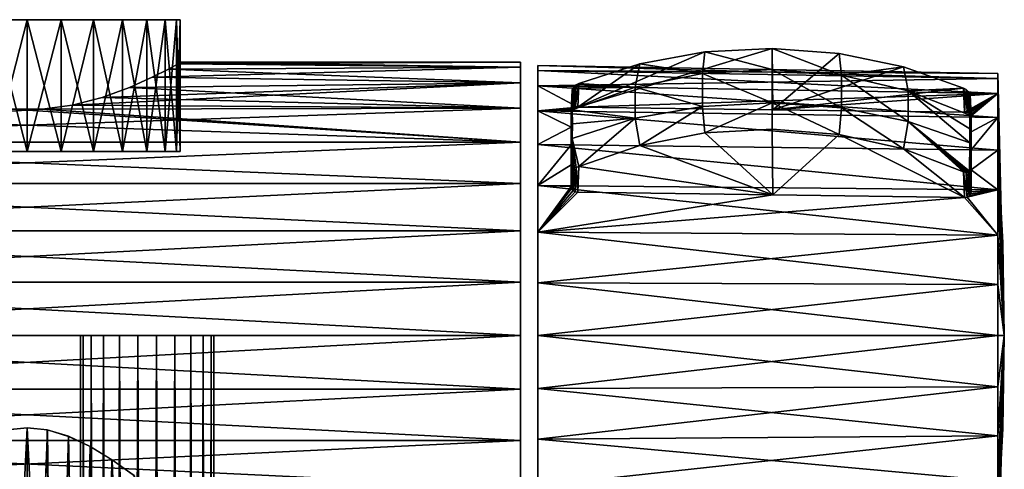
# Model space of a CAD drawing. Header units: millimetres. Extents: x -73 to 73, y -375 to 265.
# Tile 6 of 14: x -1 to 73, y -10 to 24. Entities that reach past the tile are written whole.
import ezdxf

# ---------------------------------------------------------------- set-up
doc = ezdxf.new("R2010")
doc.units = ezdxf.units.MM
doc.header["$LTSCALE"] = 52.148148
for name, color, linetype in [('12', 7, 'CONTINUOUS'), ('13', 7, 'CONTINUOUS'), ('14', 7, 'CONTINUOUS'), ('15', 7, 'CONTINUOUS'), ('16', 7, 'CONTINUOUS'), ('17', 7, 'CONTINUOUS'), ('18', 7, 'CONTINUOUS'), ('19', 7, 'CONTINUOUS'), ('20', 7, 'CONTINUOUS'), ('21', 7, 'CONTINUOUS'), ('22', 7, 'CONTINUOUS'), ('23', 7, 'CONTINUOUS'), ('24', 7, 'CONTINUOUS'), ('3', 7, 'CONTINUOUS'), ('38', 7, 'CONTINUOUS'), ('39', 7, 'CONTINUOUS'), ('4', 7, 'CONTINUOUS'), ('40', 7, 'CONTINUOUS'), ('41', 7, 'CONTINUOUS'), ('6', 7, 'CONTINUOUS'), ('7', 7, 'CONTINUOUS')]:
    doc.layers.add(name, color=color, linetype=linetype)

msp = doc.modelspace()

# ---------------------------------------------------------------- linework, layer by layer
at = {"layer": '12', "color": 7, "linetype": 'CONTINUOUS', "true_color": 0xa2afbf}
for points in [[(72.817, 19.27, 3.833), (73.3, 0), (72.817, 19.648), (72.817, 19.27, 3.833)], [(72.817, 19.648), (73.3, 0), (72.817, 19.27, -3.833), (72.817, 19.648)], [(72.817, 18.152, 7.519), (73.3, 0), (72.817, 19.27, 3.833), (72.817, 18.152, 7.519)], [(72.817, 19.27, -3.833), (73.3, 0), (72.817, 18.152, -7.519), (72.817, 19.27, -3.833)], [(72.817, 16.336, 10.916), (73.3, 0), (72.817, 18.152, 7.519), (72.817, 16.336, 10.916)], [(72.817, 18.152, -7.519), (73.3, 0), (72.817, 16.336, -10.916), (72.817, 18.152, -7.519)], [(72.817, 13.893, 13.893), (73.3, 0), (72.817, 16.336, 10.916), (72.817, 13.893, 13.893)], [(72.817, 16.336, -10.916), (73.3, 0), (72.817, 13.893, -13.893), (72.817, 16.336, -10.916)], [(73.179, 6.949, 6.949), (73.3, 0), (72.817, 13.893, 13.893), (73.179, 6.949, 6.949)], [(72.817, 13.893, -13.893), (73.3, 0), (72.817, 10.916, -16.336), (72.817, 13.893, -13.893)], [(72.817, 10.916, -16.336), (73.3, 0), (72.817, 7.519, -18.152), (72.817, 10.916, -16.336)], [(72.817, 7.519, -18.152), (73.3, 0), (72.817, 3.833, -19.27), (72.817, 7.519, -18.152)], [(72.817, 3.833, -19.27), (73.3, 0), (72.817, 0, -19.648), (72.817, 3.833, -19.27)], [(72.817, 0, -19.648), (73.3, 0), (72.817, -3.833, -19.27), (72.817, 0, -19.648)], [(72.817, -3.833, -19.27), (73.3, 0), (72.817, -7.519, -18.152), (72.817, -3.833, -19.27)], [(72.817, -7.519, -18.152), (73.3, 0), (72.817, -10.916, -16.336), (72.817, -7.519, -18.152)], [(72.817, -10.916, -16.336), (73.3, 0), (73.179, -6.949, -6.949), (72.817, -10.916, -16.336)], [(72.817, -13.893, -13.893), (72.817, -10.916, -16.336), (73.179, -6.949, -6.949), (72.817, -13.893, -13.893)]]:
    msp.add_3dface(points, dxfattribs=at)
at = {"layer": '13', "color": 7, "linetype": 'CONTINUOUS', "true_color": 0xa2afbf}
for points in [[(73.179, 6.949, 6.949), (72.817, 13.893, 13.893), (72.817, 10.916, 16.336), (73.179, 6.949, 6.949)], [(73.3, 0), (73.179, 6.949, 6.949), (72.817, 10.916, 16.336), (73.3, 0)], [(72.817, 7.519, 18.152), (73.3, 0), (72.817, 10.916, 16.336), (72.817, 7.519, 18.152)], [(72.817, 3.833, 19.27), (73.3, 0), (72.817, 7.519, 18.152), (72.817, 3.833, 19.27)], [(72.817, 0, 19.648), (73.3, 0), (72.817, 3.833, 19.27), (72.817, 0, 19.648)], [(73.3, 0), (72.817, -13.893, -13.893), (73.179, -6.949, -6.949), (73.3, 0)], [(72.817, -13.893, -13.893), (73.3, 0), (72.817, -16.336, -10.916), (72.817, -13.893, -13.893)], [(72.817, -16.336, -10.916), (73.3, 0), (72.817, -18.152, -7.519), (72.817, -16.336, -10.916)], [(72.817, -18.152, -7.519), (73.3, 0), (72.817, -19.27, -3.833), (72.817, -18.152, -7.519)], [(72.817, -19.27, -3.833), (73.3, 0), (72.817, -19.648), (72.817, -19.27, -3.833)], [(72.817, -19.648), (73.3, 0), (72.817, -19.27, 3.833), (72.817, -19.648)], [(72.817, -19.27, 3.833), (73.3, 0), (72.817, -18.152, 7.519), (72.817, -19.27, 3.833)], [(72.817, -18.152, 7.519), (73.3, 0), (72.817, -16.336, 10.916), (72.817, -18.152, 7.519)], [(72.817, -16.336, 10.916), (73.3, 0), (72.817, -13.893, 13.893), (72.817, -16.336, 10.916)], [(72.817, -13.893, 13.893), (73.3, 0), (72.817, -10.916, 16.336), (72.817, -13.893, 13.893)], [(72.817, -10.916, 16.336), (73.3, 0), (72.817, -7.519, 18.152), (72.817, -10.916, 16.336)], [(72.817, -7.519, 18.152), (73.3, 0), (72.817, -3.833, 19.27), (72.817, -7.519, 18.152)], [(72.817, -3.833, 19.27), (73.3, 0), (72.817, 0, 19.648), (72.817, -3.833, 19.27)]]:
    msp.add_3dface(points, dxfattribs=at)
at = {"layer": '14', "color": 7, "linetype": 'CONTINUOUS', "true_color": 0xa2afbf}
for points in [[(55.931, 16.926, 10.546), (41.298, 17.106, 10.739), (55.887, 21.513, 15.466), (55.931, 16.926, 10.546)], [(55.887, 21.513, 15.466), (41.298, 17.106, 10.739), (50.844, 21.258, 15.192), (55.887, 21.513, 15.466)], [(60.913, 21.133, 15.058), (55.931, 16.926, 10.546), (55.887, 21.513, 15.466), (60.913, 21.133, 15.058)], [(50.844, 21.258, 15.192), (41.298, 17.106, 10.739), (45.956, 20.377, 14.247), (50.844, 21.258, 15.192)], [(65.75, 20.132, 13.984), (55.931, 16.926, 10.546), (60.913, 21.133, 15.058), (65.75, 20.132, 13.984)], [(45.956, 20.377, 14.247), (41.298, 17.106, 10.739), (41.39, 18.9, 12.663), (45.956, 20.377, 14.247)], [(70.229, 18.545, 12.282), (55.931, 16.926, 10.546), (65.75, 20.132, 13.984), (70.229, 18.545, 12.282)], [(70.321, 16.748, 10.356), (55.931, 16.926, 10.546), (70.229, 18.545, 12.282), (70.321, 16.748, 10.356)]]:
    msp.add_3dface(points, dxfattribs=at)
at = {"layer": '15', "color": 7, "linetype": 'CONTINUOUS', "true_color": 0xa2afbf}
for points in [[(45.956, 14.247, 20.377), (55.928, 10.546, 16.926), (50.844, 15.192, 21.258), (45.956, 14.247, 20.377)], [(50.844, 15.192, 21.258), (55.928, 10.546, 16.926), (55.887, 15.466, 21.513), (50.844, 15.192, 21.258)], [(55.887, 15.466, 21.513), (55.928, 10.546, 16.926), (60.913, 15.058, 21.133), (55.887, 15.466, 21.513)], [(55.928, 10.546, 16.926), (70.321, 10.356, 16.748), (60.913, 15.058, 21.133), (55.928, 10.546, 16.926)], [(60.913, 15.058, 21.133), (70.321, 10.356, 16.748), (65.75, 13.984, 20.132), (60.913, 15.058, 21.133)], [(41.39, 12.663, 18.9), (55.928, 10.546, 16.926), (45.956, 14.247, 20.377), (41.39, 12.663, 18.9)], [(65.75, 13.984, 20.132), (70.321, 10.356, 16.748), (70.229, 12.282, 18.545), (65.75, 13.984, 20.132)], [(41.298, 10.739, 17.106), (55.928, 10.546, 16.926), (41.39, 12.663, 18.9), (41.298, 10.739, 17.106)]]:
    msp.add_3dface(points, dxfattribs=at)
at = {"layer": '16', "color": 7, "linetype": 'CONTINUOUS', "true_color": 0xa2afbf}
for points in [[(70.726, 16.507, 14.43), (70.806, 15.265, 12.425), (70.737, 18.03, 12.463), (70.726, 16.507, 14.43)], [(70.806, 15.265, 12.425), (70.817, 16.465, 10.784), (70.737, 18.03, 12.463), (70.806, 15.265, 12.425)], [(70.724, 15.504, 15.504), (70.806, 15.265, 12.425), (70.726, 16.507, 14.43), (70.724, 15.504, 15.504)], [(70.802, 13.918, 13.918), (70.806, 15.265, 12.425), (70.724, 15.504, 15.504), (70.802, 13.918, 13.918)], [(70.726, 14.433, 16.505), (70.802, 13.918, 13.918), (70.724, 15.504, 15.504), (70.726, 14.433, 16.505)], [(70.806, 12.425, 15.265), (70.802, 13.918, 13.918), (70.726, 14.433, 16.505), (70.806, 12.425, 15.265)], [(70.737, 12.463, 18.03), (70.806, 12.425, 15.265), (70.726, 14.433, 16.505), (70.737, 12.463, 18.03)], [(70.817, 10.784, 16.465), (70.806, 12.425, 15.265), (70.737, 12.463, 18.03), (70.817, 10.784, 16.465)]]:
    msp.add_3dface(points, dxfattribs=at)
at = {"layer": '17', "color": 7, "linetype": 'CONTINUOUS', "true_color": 0xa2afbf}
for points in [[(40.802, 16.833, 11.178), (40.813, 15.631, 12.804), (40.882, 18.401, 12.861), (40.802, 16.833, 11.178)], [(40.882, 18.401, 12.861), (40.813, 15.631, 12.804), (40.893, 16.907, 14.78), (40.882, 18.401, 12.861)], [(40.813, 15.631, 12.804), (40.816, 14.288, 14.288), (40.893, 16.907, 14.78), (40.813, 15.631, 12.804)], [(40.893, 16.907, 14.78), (40.816, 14.288, 14.288), (40.895, 15.88, 15.88), (40.893, 16.907, 14.78)], [(40.816, 14.288, 14.288), (40.813, 12.804, 15.631), (40.895, 15.88, 15.88), (40.816, 14.288, 14.288)], [(40.895, 15.88, 15.88), (40.813, 12.804, 15.631), (40.893, 14.782, 16.905), (40.895, 15.88, 15.88)], [(40.813, 12.804, 15.631), (40.882, 12.861, 18.401), (40.893, 14.782, 16.905), (40.813, 12.804, 15.631)], [(40.802, 11.178, 16.833), (40.882, 12.861, 18.401), (40.813, 12.804, 15.631), (40.802, 11.178, 16.833)]]:
    msp.add_3dface(points, dxfattribs=at)
at = {"layer": '18', "color": 7, "linetype": 'CONTINUOUS', "true_color": 0xa2afbf}
for points in [[(70.321, 16.748, 10.356), (70.229, 18.545, 12.282), (70.431, 18.432, 12.221), (70.321, 16.748, 10.356)], [(70.321, 16.748, 10.356), (70.431, 18.432, 12.221), (70.509, 16.726, 10.386), (70.321, 16.748, 10.356)], [(70.431, 18.432, 12.221), (70.596, 18.294, 12.237), (70.671, 16.665, 10.478), (70.431, 18.432, 12.221)], [(70.431, 18.432, 12.221), (70.671, 16.665, 10.478), (70.509, 16.726, 10.386), (70.431, 18.432, 12.221)], [(70.596, 18.294, 12.237), (70.701, 18.154, 12.323), (70.779, 16.573, 10.617), (70.596, 18.294, 12.237)], [(70.596, 18.294, 12.237), (70.779, 16.573, 10.617), (70.671, 16.665, 10.478), (70.596, 18.294, 12.237)], [(70.701, 18.154, 12.323), (70.737, 18.03, 12.463), (70.779, 16.573, 10.617), (70.701, 18.154, 12.323)], [(70.737, 18.03, 12.463), (70.817, 16.465, 10.784), (70.779, 16.573, 10.617), (70.737, 18.03, 12.463)]]:
    msp.add_3dface(points, dxfattribs=at)
at = {"layer": '19', "color": 7, "linetype": 'CONTINUOUS', "true_color": 0xa2afbf}
for points in [[(70.229, 12.282, 18.545), (70.321, 10.356, 16.748), (70.507, 10.385, 16.726), (70.229, 12.282, 18.545)], [(70.431, 12.221, 18.432), (70.229, 12.282, 18.545), (70.507, 10.385, 16.726), (70.431, 12.221, 18.432)], [(70.596, 12.237, 18.294), (70.431, 12.221, 18.432), (70.669, 10.476, 16.666), (70.596, 12.237, 18.294)], [(70.431, 12.221, 18.432), (70.507, 10.385, 16.726), (70.669, 10.476, 16.666), (70.431, 12.221, 18.432)], [(70.701, 12.323, 18.154), (70.596, 12.237, 18.294), (70.778, 10.616, 16.574), (70.701, 12.323, 18.154)], [(70.596, 12.237, 18.294), (70.669, 10.476, 16.666), (70.778, 10.616, 16.574), (70.596, 12.237, 18.294)], [(70.817, 10.784, 16.465), (70.737, 12.463, 18.03), (70.701, 12.323, 18.154), (70.817, 10.784, 16.465)], [(70.817, 10.784, 16.465), (70.701, 12.323, 18.154), (70.778, 10.616, 16.574), (70.817, 10.784, 16.465)]]:
    msp.add_3dface(points, dxfattribs=at)
at = {"layer": '20', "color": 7, "linetype": 'CONTINUOUS', "true_color": 0xa2afbf}
for points in [[(40.802, 16.833, 11.178), (40.882, 18.401, 12.861), (40.917, 18.523, 12.722), (40.802, 16.833, 11.178)], [(40.802, 16.833, 11.178), (40.917, 18.523, 12.722), (40.84, 16.942, 11.01), (40.802, 16.833, 11.178)], [(40.917, 18.523, 12.722), (41.021, 18.66, 12.633), (40.84, 16.942, 11.01), (40.917, 18.523, 12.722)], [(41.021, 18.66, 12.633), (40.95, 17.032, 10.868), (40.84, 16.942, 11.01), (41.021, 18.66, 12.633)], [(41.021, 18.66, 12.633), (41.186, 18.792, 12.609), (40.95, 17.032, 10.868), (41.021, 18.66, 12.633)], [(41.186, 18.792, 12.609), (41.112, 17.089, 10.774), (40.95, 17.032, 10.868), (41.186, 18.792, 12.609)], [(41.39, 18.9, 12.663), (41.298, 17.106, 10.739), (41.112, 17.089, 10.774), (41.39, 18.9, 12.663)], [(41.186, 18.792, 12.609), (41.39, 18.9, 12.663), (41.112, 17.089, 10.774), (41.186, 18.792, 12.609)]]:
    msp.add_3dface(points, dxfattribs=at)
at = {"layer": '21', "color": 7, "linetype": 'CONTINUOUS', "true_color": 0xa2afbf}
for points in [[(40.882, 12.861, 18.401), (40.802, 11.178, 16.833), (40.84, 11.012, 16.941), (40.882, 12.861, 18.401)], [(40.917, 12.722, 18.522), (40.882, 12.861, 18.401), (40.84, 11.012, 16.941), (40.917, 12.722, 18.522)], [(41.021, 12.633, 18.66), (40.917, 12.722, 18.522), (40.84, 11.012, 16.941), (41.021, 12.633, 18.66)], [(41.021, 12.633, 18.66), (40.84, 11.012, 16.941), (40.948, 10.87, 17.031), (41.021, 12.633, 18.66)], [(41.186, 12.609, 18.792), (41.021, 12.633, 18.66), (40.948, 10.87, 17.031), (41.186, 12.609, 18.792)], [(41.186, 12.609, 18.792), (40.948, 10.87, 17.031), (41.109, 10.774, 17.088), (41.186, 12.609, 18.792)], [(41.298, 10.739, 17.106), (41.186, 12.609, 18.792), (41.109, 10.774, 17.088), (41.298, 10.739, 17.106)], [(41.298, 10.739, 17.106), (41.39, 12.663, 18.9), (41.186, 12.609, 18.792), (41.298, 10.739, 17.106)]]:
    msp.add_3dface(points, dxfattribs=at)
at = {"layer": '22', "color": 7, "linetype": 'CONTINUOUS', "true_color": 0xa2afbf}
for points in [[(55.887, 21.513, 15.466), (50.844, 21.258, 15.192), (55.886, 19.948, 17.438), (55.887, 21.513, 15.466)], [(55.887, 21.513, 15.466), (55.886, 19.948, 17.438), (61.092, 19.509, 17.055), (55.887, 21.513, 15.466)], [(60.913, 21.133, 15.058), (55.887, 21.513, 15.466), (61.092, 19.509, 17.055), (60.913, 21.133, 15.058)], [(50.844, 21.258, 15.192), (45.956, 20.377, 14.247), (50.663, 19.649, 17.177), (50.844, 21.258, 15.192)], [(50.844, 21.258, 15.192), (50.663, 19.649, 17.177), (55.886, 19.948, 17.438), (50.844, 21.258, 15.192)], [(65.75, 20.132, 13.984), (60.913, 21.133, 15.058), (61.092, 19.509, 17.055), (65.75, 20.132, 13.984)], [(45.956, 20.377, 14.247), (41.39, 18.9, 12.663), (45.605, 18.623, 16.28), (45.956, 20.377, 14.247)], [(45.956, 20.377, 14.247), (45.605, 18.623, 16.28), (50.663, 19.649, 17.177), (45.956, 20.377, 14.247)], [(50.663, 19.649, 17.177), (55.886, 17.441, 19.946), (55.886, 19.948, 17.438), (50.663, 19.649, 17.177)], [(55.886, 17.441, 19.946), (61.092, 17.057, 19.507), (55.886, 19.948, 17.438), (55.886, 17.441, 19.946)], [(55.886, 19.948, 17.438), (61.092, 17.057, 19.507), (61.092, 19.509, 17.055), (55.886, 19.948, 17.438)], [(65.75, 20.132, 13.984), (61.092, 19.509, 17.055), (66.097, 18.348, 16.04), (65.75, 20.132, 13.984)], [(70.229, 18.545, 12.282), (65.75, 20.132, 13.984), (66.097, 18.348, 16.04), (70.229, 18.545, 12.282)], [(45.605, 18.623, 16.28), (50.663, 17.179, 19.647), (50.663, 19.649, 17.177), (45.605, 18.623, 16.28)], [(50.663, 17.179, 19.647), (55.886, 17.441, 19.946), (50.663, 19.649, 17.177), (50.663, 17.179, 19.647)], [(61.092, 17.057, 19.507), (66.097, 16.042, 18.346), (61.092, 19.509, 17.055), (61.092, 17.057, 19.507)], [(61.092, 19.509, 17.055), (66.097, 16.042, 18.346), (66.097, 18.348, 16.04), (61.092, 19.509, 17.055)], [(40.882, 18.401, 12.861), (40.893, 16.907, 14.78), (40.917, 18.523, 12.722), (40.882, 18.401, 12.861)], [(40.893, 16.907, 14.78), (45.605, 16.282, 18.621), (45.605, 18.623, 16.28), (40.893, 16.907, 14.78)], [(40.893, 16.907, 14.78), (45.605, 18.623, 16.28), (40.917, 18.523, 12.722), (40.893, 16.907, 14.78)], [(40.917, 18.523, 12.722), (45.605, 18.623, 16.28), (41.021, 18.66, 12.633), (40.917, 18.523, 12.722)], [(41.021, 18.66, 12.633), (45.605, 18.623, 16.28), (41.186, 18.792, 12.609), (41.021, 18.66, 12.633)], [(45.605, 18.623, 16.28), (41.39, 18.9, 12.663), (41.186, 18.792, 12.609), (45.605, 18.623, 16.28)], [(45.605, 16.282, 18.621), (50.663, 17.179, 19.647), (45.605, 18.623, 16.28), (45.605, 16.282, 18.621)], [(70.726, 16.507, 14.43), (70.229, 18.545, 12.282), (66.097, 18.348, 16.04), (70.726, 16.507, 14.43)], [(70.229, 18.545, 12.282), (70.726, 16.507, 14.43), (70.431, 18.432, 12.221), (70.229, 18.545, 12.282)], [(70.726, 14.433, 16.505), (70.724, 15.504, 15.504), (66.097, 18.348, 16.04), (70.726, 14.433, 16.505)], [(66.097, 16.042, 18.346), (70.726, 14.433, 16.505), (66.097, 18.348, 16.04), (66.097, 16.042, 18.346)], [(70.724, 15.504, 15.504), (70.726, 16.507, 14.43), (66.097, 18.348, 16.04), (70.724, 15.504, 15.504)], [(70.431, 18.432, 12.221), (70.726, 16.507, 14.43), (70.596, 18.294, 12.237), (70.431, 18.432, 12.221)], [(70.596, 18.294, 12.237), (70.726, 16.507, 14.43), (70.701, 18.154, 12.323), (70.596, 18.294, 12.237)], [(70.726, 16.507, 14.43), (70.737, 18.03, 12.463), (70.701, 18.154, 12.323), (70.726, 16.507, 14.43)], [(45.605, 16.282, 18.621), (45.956, 14.247, 20.377), (50.663, 17.179, 19.647), (45.605, 16.282, 18.621)], [(45.956, 14.247, 20.377), (50.844, 15.192, 21.258), (50.663, 17.179, 19.647), (45.956, 14.247, 20.377)], [(50.663, 17.179, 19.647), (50.844, 15.192, 21.258), (55.886, 17.441, 19.946), (50.663, 17.179, 19.647)], [(50.844, 15.192, 21.258), (55.887, 15.466, 21.513), (55.886, 17.441, 19.946), (50.844, 15.192, 21.258)], [(55.887, 15.466, 21.513), (60.913, 15.058, 21.133), (55.886, 17.441, 19.946), (55.887, 15.466, 21.513)], [(55.886, 17.441, 19.946), (60.913, 15.058, 21.133), (61.092, 17.057, 19.507), (55.886, 17.441, 19.946)], [(60.913, 15.058, 21.133), (65.75, 13.984, 20.132), (61.092, 17.057, 19.507), (60.913, 15.058, 21.133)], [(61.092, 17.057, 19.507), (65.75, 13.984, 20.132), (66.097, 16.042, 18.346), (61.092, 17.057, 19.507)], [(40.893, 16.907, 14.78), (40.895, 15.88, 15.88), (45.605, 16.282, 18.621), (40.893, 16.907, 14.78)], [(40.893, 14.782, 16.905), (41.39, 12.663, 18.9), (45.605, 16.282, 18.621), (40.893, 14.782, 16.905)], [(40.895, 15.88, 15.88), (40.893, 14.782, 16.905), (45.605, 16.282, 18.621), (40.895, 15.88, 15.88)], [(41.39, 12.663, 18.9), (45.956, 14.247, 20.377), (45.605, 16.282, 18.621), (41.39, 12.663, 18.9)], [(65.75, 13.984, 20.132), (70.229, 12.282, 18.545), (66.097, 16.042, 18.346), (65.75, 13.984, 20.132)], [(66.097, 16.042, 18.346), (70.229, 12.282, 18.545), (70.431, 12.221, 18.432), (66.097, 16.042, 18.346)], [(70.726, 14.433, 16.505), (66.097, 16.042, 18.346), (70.701, 12.323, 18.154), (70.726, 14.433, 16.505)], [(70.701, 12.323, 18.154), (66.097, 16.042, 18.346), (70.596, 12.237, 18.294), (70.701, 12.323, 18.154)], [(70.596, 12.237, 18.294), (66.097, 16.042, 18.346), (70.431, 12.221, 18.432), (70.596, 12.237, 18.294)], [(40.893, 14.782, 16.905), (40.882, 12.861, 18.401), (40.917, 12.722, 18.522), (40.893, 14.782, 16.905)], [(41.39, 12.663, 18.9), (40.893, 14.782, 16.905), (41.186, 12.609, 18.792), (41.39, 12.663, 18.9)], [(41.186, 12.609, 18.792), (40.893, 14.782, 16.905), (41.021, 12.633, 18.66), (41.186, 12.609, 18.792)], [(41.021, 12.633, 18.66), (40.893, 14.782, 16.905), (40.917, 12.722, 18.522), (41.021, 12.633, 18.66)], [(70.737, 12.463, 18.03), (70.726, 14.433, 16.505), (70.701, 12.323, 18.154), (70.737, 12.463, 18.03)]]:
    msp.add_3dface(points, dxfattribs=at)
at = {"layer": '23', "color": 7, "linetype": 'CONTINUOUS', "true_color": 0xa2afbf}
for points in [[(72.817, 19.648), (72.817, 19.27, -3.833), (38.3, 20.25), (72.817, 19.648)], [(38.3, 19.861, 3.951), (72.817, 19.648), (38.3, 20.25), (38.3, 19.861, 3.951)], [(38.3, 20.25), (72.817, 19.27, -3.833), (38.3, 19.861, -3.951), (38.3, 20.25)], [(72.817, 19.27, 3.833), (72.817, 19.648), (38.3, 19.861, 3.951), (72.817, 19.27, 3.833)], [(38.3, 18.709, 7.749), (72.817, 19.27, 3.833), (38.3, 19.861, 3.951), (38.3, 18.709, 7.749)], [(72.817, 19.27, -3.833), (72.817, 18.152, -7.519), (38.3, 19.861, -3.951), (72.817, 19.27, -3.833)], [(38.3, 19.861, -3.951), (72.817, 18.152, -7.519), (38.3, 18.709, -7.749), (38.3, 19.861, -3.951)], [(72.817, 18.152, 7.519), (72.817, 19.27, 3.833), (38.3, 18.709, 7.749), (72.817, 18.152, 7.519)], [(41.298, 17.106, 10.739), (72.817, 18.152, 7.519), (38.3, 18.709, 7.749), (41.298, 17.106, 10.739)], [(72.817, 18.152, -7.519), (72.817, 16.336, -10.916), (38.3, 18.709, -7.749), (72.817, 18.152, -7.519)], [(38.3, 18.709, -7.749), (72.817, 16.336, -10.916), (38.3, 16.837, -11.25), (38.3, 18.709, -7.749)], [(38.3, 16.837, 11.25), (41.298, 17.106, 10.739), (38.3, 18.709, 7.749), (38.3, 16.837, 11.25)], [(41.298, 17.106, 10.739), (55.931, 16.926, 10.546), (72.817, 18.152, 7.519), (41.298, 17.106, 10.739)], [(70.321, 16.748, 10.356), (72.817, 18.152, 7.519), (55.931, 16.926, 10.546), (70.321, 16.748, 10.356)], [(72.817, 18.152, 7.519), (70.321, 16.748, 10.356), (70.509, 16.726, 10.386), (72.817, 18.152, 7.519)], [(70.671, 16.665, 10.478), (72.817, 18.152, 7.519), (70.509, 16.726, 10.386), (70.671, 16.665, 10.478)], [(70.779, 16.573, 10.617), (72.817, 18.152, 7.519), (70.671, 16.665, 10.478), (70.779, 16.573, 10.617)], [(70.817, 16.465, 10.784), (72.817, 18.152, 7.519), (70.779, 16.573, 10.617), (70.817, 16.465, 10.784)], [(72.817, 16.336, 10.916), (72.817, 18.152, 7.519), (70.817, 16.465, 10.784), (72.817, 16.336, 10.916)], [(41.298, 17.106, 10.739), (38.3, 16.837, 11.25), (41.112, 17.089, 10.774), (41.298, 17.106, 10.739)], [(41.112, 17.089, 10.774), (38.3, 16.837, 11.25), (40.95, 17.032, 10.868), (41.112, 17.089, 10.774)], [(40.95, 17.032, 10.868), (38.3, 16.837, 11.25), (40.84, 16.942, 11.01), (40.95, 17.032, 10.868)], [(38.3, 16.837, 11.25), (40.802, 16.833, 11.178), (40.84, 16.942, 11.01), (38.3, 16.837, 11.25)], [(72.817, 16.336, -10.916), (72.817, 13.893, -13.893), (38.3, 16.837, -11.25), (72.817, 16.336, -10.916)], [(38.3, 16.837, -11.25), (72.817, 13.893, -13.893), (38.3, 14.319, -14.319), (38.3, 16.837, -11.25)], [(40.813, 15.631, 12.804), (40.802, 16.833, 11.178), (38.3, 16.837, 11.25), (40.813, 15.631, 12.804)], [(38.3, 14.319, 14.319), (40.813, 15.631, 12.804), (38.3, 16.837, 11.25), (38.3, 14.319, 14.319)], [(72.817, 13.893, 13.893), (72.817, 16.336, 10.916), (70.802, 13.918, 13.918), (72.817, 13.893, 13.893)], [(72.817, 16.336, 10.916), (70.806, 15.265, 12.425), (70.802, 13.918, 13.918), (72.817, 16.336, 10.916)], [(72.817, 16.336, 10.916), (70.817, 16.465, 10.784), (70.806, 15.265, 12.425), (72.817, 16.336, 10.916)], [(40.816, 14.288, 14.288), (40.813, 15.631, 12.804), (38.3, 14.319, 14.319), (40.816, 14.288, 14.288)], [(72.817, 13.893, -13.893), (72.817, 10.916, -16.336), (38.3, 14.319, -14.319), (72.817, 13.893, -13.893)], [(38.3, 14.319, -14.319), (72.817, 10.916, -16.336), (38.3, 11.25, -16.837), (38.3, 14.319, -14.319)], [(72.817, 10.916, -16.336), (72.817, 7.519, -18.152), (38.3, 11.25, -16.837), (72.817, 10.916, -16.336)], [(38.3, 11.25, -16.837), (72.817, 7.519, -18.152), (38.3, 7.749, -18.709), (38.3, 11.25, -16.837)], [(72.817, 7.519, -18.152), (72.817, 3.833, -19.27), (38.3, 7.749, -18.709), (72.817, 7.519, -18.152)], [(38.3, 7.749, -18.709), (72.817, 3.833, -19.27), (38.3, 3.951, -19.861), (38.3, 7.749, -18.709)], [(72.817, 3.833, -19.27), (72.817, 0, -19.648), (38.3, 3.951, -19.861), (72.817, 3.833, -19.27)], [(38.3, 3.951, -19.861), (72.817, 0, -19.648), (38.3, 0, -20.25), (38.3, 3.951, -19.861)], [(72.817, 0, -19.648), (72.817, -3.833, -19.27), (38.3, 0, -20.25), (72.817, 0, -19.648)], [(38.3, 0, -20.25), (72.817, -3.833, -19.27), (38.3, -3.951, -19.861), (38.3, 0, -20.25)], [(72.817, -3.833, -19.27), (72.817, -7.519, -18.152), (38.3, -3.951, -19.861), (72.817, -3.833, -19.27)], [(38.3, -3.951, -19.861), (72.817, -7.519, -18.152), (38.3, -7.749, -18.709), (38.3, -3.951, -19.861)], [(72.817, -7.519, -18.152), (72.817, -10.916, -16.336), (38.3, -7.749, -18.709), (72.817, -7.519, -18.152)], [(38.3, -7.749, -18.709), (72.817, -10.916, -16.336), (38.3, -11.25, -16.837), (38.3, -7.749, -18.709)]]:
    msp.add_3dface(points, dxfattribs=at)
at = {"layer": '24', "color": 7, "linetype": 'CONTINUOUS', "true_color": 0xa2afbf}
for points in [[(40.816, 14.288, 14.288), (38.3, 14.319, 14.319), (38.3, 11.25, 16.837), (40.816, 14.288, 14.288)], [(40.813, 12.804, 15.631), (40.816, 14.288, 14.288), (38.3, 11.25, 16.837), (40.813, 12.804, 15.631)], [(72.817, 13.893, 13.893), (70.802, 13.918, 13.918), (70.806, 12.425, 15.265), (72.817, 13.893, 13.893)], [(72.817, 10.916, 16.336), (72.817, 13.893, 13.893), (70.806, 12.425, 15.265), (72.817, 10.916, 16.336)], [(40.802, 11.178, 16.833), (40.813, 12.804, 15.631), (38.3, 11.25, 16.837), (40.802, 11.178, 16.833)], [(72.817, 10.916, 16.336), (70.806, 12.425, 15.265), (70.817, 10.784, 16.465), (72.817, 10.916, 16.336)], [(38.3, 7.749, 18.709), (40.802, 11.178, 16.833), (38.3, 11.25, 16.837), (38.3, 7.749, 18.709)], [(40.802, 11.178, 16.833), (38.3, 7.749, 18.709), (40.84, 11.012, 16.941), (40.802, 11.178, 16.833)], [(40.84, 11.012, 16.941), (38.3, 7.749, 18.709), (40.948, 10.87, 17.031), (40.84, 11.012, 16.941)], [(40.948, 10.87, 17.031), (38.3, 7.749, 18.709), (41.109, 10.774, 17.088), (40.948, 10.87, 17.031)], [(38.3, 7.749, 18.709), (41.298, 10.739, 17.106), (41.109, 10.774, 17.088), (38.3, 7.749, 18.709)], [(55.928, 10.546, 16.926), (41.298, 10.739, 17.106), (38.3, 7.749, 18.709), (55.928, 10.546, 16.926)], [(70.321, 10.356, 16.748), (55.928, 10.546, 16.926), (38.3, 7.749, 18.709), (70.321, 10.356, 16.748)], [(72.817, 7.519, 18.152), (70.321, 10.356, 16.748), (38.3, 7.749, 18.709), (72.817, 7.519, 18.152)], [(70.321, 10.356, 16.748), (72.817, 7.519, 18.152), (70.507, 10.385, 16.726), (70.321, 10.356, 16.748)], [(72.817, 7.519, 18.152), (72.817, 10.916, 16.336), (70.507, 10.385, 16.726), (72.817, 7.519, 18.152)], [(70.507, 10.385, 16.726), (72.817, 10.916, 16.336), (70.669, 10.476, 16.666), (70.507, 10.385, 16.726)], [(70.669, 10.476, 16.666), (72.817, 10.916, 16.336), (70.778, 10.616, 16.574), (70.669, 10.476, 16.666)], [(72.817, 10.916, 16.336), (70.817, 10.784, 16.465), (70.778, 10.616, 16.574), (72.817, 10.916, 16.336)], [(38.3, 3.951, 19.861), (72.817, 7.519, 18.152), (38.3, 7.749, 18.709), (38.3, 3.951, 19.861)], [(72.817, 3.833, 19.27), (72.817, 7.519, 18.152), (38.3, 3.951, 19.861), (72.817, 3.833, 19.27)], [(38.3, 0, 20.25), (72.817, 3.833, 19.27), (38.3, 3.951, 19.861), (38.3, 0, 20.25)], [(72.817, 0, 19.648), (72.817, 3.833, 19.27), (38.3, 0, 20.25), (72.817, 0, 19.648)], [(72.817, -3.833, 19.27), (72.817, 0, 19.648), (38.3, -3.951, 19.861), (72.817, -3.833, 19.27)], [(38.3, -3.951, 19.861), (72.817, 0, 19.648), (38.3, 0, 20.25), (38.3, -3.951, 19.861)], [(72.817, -7.519, 18.152), (72.817, -3.833, 19.27), (38.3, -7.749, 18.709), (72.817, -7.519, 18.152)], [(38.3, -7.749, 18.709), (72.817, -3.833, 19.27), (38.3, -3.951, 19.861), (38.3, -7.749, 18.709)], [(72.817, -10.916, 16.336), (72.817, -7.519, 18.152), (38.3, -11.25, 16.837), (72.817, -10.916, 16.336)], [(38.3, -11.25, 16.837), (72.817, -7.519, 18.152), (38.3, -7.749, 18.709), (38.3, -11.25, 16.837)]]:
    msp.add_3dface(points, dxfattribs=at)
at = {"layer": '3', "color": 7, "linetype": 'CONTINUOUS', "true_color": 0xa2afbf}
for points in [[(4, -375), (4, 0), (4.203, 0, -1.409), (4, -375)], [(4, -375), (4.203, 0, -1.409), (4.203, -375, -1.409), (4, -375)], [(4.203, 0, -1.409), (4.794, 0, -2.703), (4.203, -375, -1.409), (4.203, 0, -1.409)], [(4.203, -375, -1.409), (4.794, 0, -2.703), (4.794, -375, -2.703), (4.203, -375, -1.409)], [(4.794, 0, -2.703), (5.726, 0, -3.779), (4.794, -375, -2.703), (4.794, 0, -2.703)], [(4.794, -375, -2.703), (5.726, 0, -3.779), (5.726, -375, -3.779), (4.794, -375, -2.703)], [(5.726, 0, -3.779), (6.923, 0, -4.548), (5.726, -375, -3.779), (5.726, 0, -3.779)], [(5.726, -375, -3.779), (6.923, 0, -4.548), (6.923, -375, -4.548), (5.726, -375, -3.779)], [(6.923, 0, -4.548), (8.288, 0, -4.949), (6.923, -375, -4.548), (6.923, 0, -4.548)], [(6.923, -375, -4.548), (8.288, 0, -4.949), (8.288, -375, -4.949), (6.923, -375, -4.548)], [(8.288, 0, -4.949), (9.712, 0, -4.949), (8.288, -375, -4.949), (8.288, 0, -4.949)], [(8.288, -375, -4.949), (9.712, 0, -4.949), (9.712, -375, -4.949), (8.288, -375, -4.949)], [(9.712, 0, -4.949), (11.077, 0, -4.548), (9.712, -375, -4.949), (9.712, 0, -4.949)], [(9.712, -375, -4.949), (11.077, 0, -4.548), (11.077, -375, -4.548), (9.712, -375, -4.949)], [(11.077, 0, -4.548), (12.274, 0, -3.779), (11.077, -375, -4.548), (11.077, 0, -4.548)], [(11.077, -375, -4.548), (12.274, 0, -3.779), (12.274, -375, -3.779), (11.077, -375, -4.548)], [(12.274, 0, -3.779), (13.206, 0, -2.703), (12.274, -375, -3.779), (12.274, 0, -3.779)], [(12.274, -375, -3.779), (13.206, 0, -2.703), (13.206, -375, -2.703), (12.274, -375, -3.779)], [(13.206, 0, -2.703), (13.797, 0, -1.409), (13.206, -375, -2.703), (13.206, 0, -2.703)], [(13.206, -375, -2.703), (13.797, 0, -1.409), (13.797, -375, -1.409), (13.206, -375, -2.703)], [(14, 0), (14, -375), (13.797, -375, -1.409), (14, 0)], [(13.797, 0, -1.409), (14, 0), (13.797, -375, -1.409), (13.797, 0, -1.409)]]:
    msp.add_3dface(points, dxfattribs=at)
at = {"layer": '38', "color": 7, "linetype": 'CONTINUOUS', "true_color": 0xa2afbf}
for points in [[(10.592, 19.976, 4.606), (9.368, 19.355, 6.756), (37, 20.106, 3.999), (10.592, 19.976, 4.606)], [(37, 20.106, 3.999), (9.368, 19.355, 6.756), (37, 18.94, 7.845), (37, 20.106, 3.999)], [(11.316, 20.369, 2.31), (10.592, 19.976, 4.606), (37, 20.106, 3.999), (11.316, 20.369, 2.31)], [(11.55, 20.5), (11.316, 20.369, 2.31), (37, 20.5), (11.55, 20.5)], [(37, 20.5), (11.316, 20.369, 2.31), (37, 20.106, 3.999), (37, 20.5)], [(9.368, 19.355, 6.756), (7.675, 18.595, 8.631), (37, 18.94, 7.845), (9.368, 19.355, 6.756)], [(5.619, 17.844, 10.091), (3.388, 17.272, 11.042), (37, 18.94, 7.845), (5.619, 17.844, 10.091)], [(37, 18.94, 7.845), (3.388, 17.272, 11.042), (37, 17.045, 11.389), (37, 18.94, 7.845)], [(7.675, 18.595, 8.631), (5.619, 17.844, 10.091), (37, 18.94, 7.845), (7.675, 18.595, 8.631)], [(1.126, 16.974, 11.495), (-37, 14.496, 14.496), (37, 17.045, 11.389), (1.126, 16.974, 11.495)], [(37, 17.045, 11.389), (-37, 14.496, 14.496), (37, 14.496, 14.496), (37, 17.045, 11.389)], [(3.388, 17.272, 11.042), (1.126, 16.974, 11.495), (37, 17.045, 11.389), (3.388, 17.272, 11.042)], [(-1.124, 16.974, 11.495), (-37, 14.496, 14.496), (1.126, 16.974, 11.495), (-1.124, 16.974, 11.495)], [(-37, 14.496, 14.496), (-37, 11.389, 17.045), (37, 14.496, 14.496), (-37, 14.496, 14.496)], [(37, 14.496, 14.496), (-37, 11.389, 17.045), (37, 11.389, 17.045), (37, 14.496, 14.496)], [(-37, 11.389, 17.045), (-37, 7.845, 18.94), (37, 11.389, 17.045), (-37, 11.389, 17.045)], [(37, 11.389, 17.045), (-37, 7.845, 18.94), (37, 7.845, 18.94), (37, 11.389, 17.045)], [(-37, 7.845, 18.94), (-37, 3.999, 20.106), (37, 7.845, 18.94), (-37, 7.845, 18.94)], [(37, 7.845, 18.94), (-37, 3.999, 20.106), (37, 3.999, 20.106), (37, 7.845, 18.94)], [(-37, 3.999, 20.106), (-37, 0, 20.5), (37, 3.999, 20.106), (-37, 3.999, 20.106)], [(37, 3.999, 20.106), (-37, 0, 20.5), (37, 0, 20.5), (37, 3.999, 20.106)], [(-37, 0, 20.5), (-37, -3.999, 20.106), (37, 0, 20.5), (-37, 0, 20.5)], [(37, 0, 20.5), (-37, -3.999, 20.106), (37, -3.999, 20.106), (37, 0, 20.5)], [(-37, -3.999, 20.106), (-37, -7.845, 18.94), (37, -3.999, 20.106), (-37, -3.999, 20.106)], [(37, -3.999, 20.106), (-37, -7.845, 18.94), (37, -7.845, 18.94), (37, -3.999, 20.106)], [(-37, -7.845, 18.94), (-37, -11.389, 17.045), (37, -7.845, 18.94), (-37, -7.845, 18.94)], [(37, -7.845, 18.94), (-37, -11.389, 17.045), (37, -11.389, 17.045), (37, -7.845, 18.94)]]:
    msp.add_3dface(points, dxfattribs=at)
at = {"layer": '39', "color": 7, "linetype": 'CONTINUOUS', "true_color": 0xa2afbf}
for points in [[(10.592, 19.976, -4.606), (37, 18.94, -7.845), (9.368, 19.355, -6.757), (10.592, 19.976, -4.606)], [(11.316, 20.369, -2.31), (37, 20.106, -3.999), (10.592, 19.976, -4.606), (11.316, 20.369, -2.31)], [(37, 20.106, -3.999), (37, 18.94, -7.845), (10.592, 19.976, -4.606), (37, 20.106, -3.999)], [(11.55, 20.5), (37, 20.106, -3.999), (11.316, 20.369, -2.31), (11.55, 20.5)], [(11.55, 20.5), (37, 20.5), (37, 20.106, -3.999), (11.55, 20.5)], [(9.368, 19.355, -6.757), (37, 18.94, -7.845), (7.674, 18.594, -8.632), (9.368, 19.355, -6.757)], [(7.674, 18.594, -8.632), (37, 17.045, -11.389), (5.616, 17.844, -10.092), (7.674, 18.594, -8.632)], [(37, 18.94, -7.845), (37, 17.045, -11.389), (7.674, 18.594, -8.632), (37, 18.94, -7.845)], [(5.616, 17.844, -10.092), (37, 17.045, -11.389), (3.386, 17.272, -11.043), (5.616, 17.844, -10.092)], [(-1.126, 16.974, -11.495), (37, 14.496, -14.496), (-37, 17.045, -11.389), (-1.126, 16.974, -11.495)], [(-37, 17.045, -11.389), (37, 14.496, -14.496), (-37, 14.496, -14.496), (-37, 17.045, -11.389)], [(3.386, 17.272, -11.043), (37, 17.045, -11.389), (1.124, 16.974, -11.495), (3.386, 17.272, -11.043)], [(37, 17.045, -11.389), (37, 14.496, -14.496), (1.124, 16.974, -11.495), (37, 17.045, -11.389)], [(1.124, 16.974, -11.495), (37, 14.496, -14.496), (-1.126, 16.974, -11.495), (1.124, 16.974, -11.495)], [(37, 14.496, -14.496), (37, 11.389, -17.045), (-37, 14.496, -14.496), (37, 14.496, -14.496)], [(-37, 14.496, -14.496), (37, 11.389, -17.045), (-37, 11.389, -17.045), (-37, 14.496, -14.496)], [(37, 11.389, -17.045), (37, 7.845, -18.94), (-37, 11.389, -17.045), (37, 11.389, -17.045)], [(-37, 11.389, -17.045), (37, 7.845, -18.94), (-37, 7.845, -18.94), (-37, 11.389, -17.045)], [(37, 7.845, -18.94), (37, 3.999, -20.106), (-37, 7.845, -18.94), (37, 7.845, -18.94)], [(-37, 7.845, -18.94), (37, 3.999, -20.106), (-37, 3.999, -20.106), (-37, 7.845, -18.94)], [(37, 3.999, -20.106), (37, 0, -20.5), (-37, 3.999, -20.106), (37, 3.999, -20.106)], [(-37, 3.999, -20.106), (37, 0, -20.5), (-37, 0, -20.5), (-37, 3.999, -20.106)], [(37, 0, -20.5), (37, -3.999, -20.106), (-37, 0, -20.5), (37, 0, -20.5)], [(-37, 0, -20.5), (37, -3.999, -20.106), (-37, -3.999, -20.106), (-37, 0, -20.5)], [(37, -3.999, -20.106), (37, -7.845, -18.94), (-37, -3.999, -20.106), (37, -3.999, -20.106)], [(-37, -3.999, -20.106), (37, -7.845, -18.94), (-37, -7.845, -18.94), (-37, -3.999, -20.106)], [(37, -7.845, -18.94), (37, -11.389, -17.045), (-37, -7.845, -18.94), (37, -7.845, -18.94)], [(-37, -7.845, -18.94), (37, -11.389, -17.045), (-37, -11.389, -17.045), (-37, -7.845, -18.94)]]:
    msp.add_3dface(points, dxfattribs=at)
at = {"layer": '4', "color": 7, "linetype": 'CONTINUOUS', "true_color": 0xa2afbf}
for points in [[(4.203, 0, 1.409), (4, 0), (4.203, -375, 1.409), (4.203, 0, 1.409)], [(4.203, -375, 1.409), (4, 0), (4, -375), (4.203, -375, 1.409)], [(4.794, 0, 2.703), (4.203, 0, 1.409), (4.794, -375, 2.703), (4.794, 0, 2.703)], [(4.794, -375, 2.703), (4.203, 0, 1.409), (4.203, -375, 1.409), (4.794, -375, 2.703)], [(5.726, 0, 3.779), (4.794, 0, 2.703), (5.726, -375, 3.779), (5.726, 0, 3.779)], [(5.726, -375, 3.779), (4.794, 0, 2.703), (4.794, -375, 2.703), (5.726, -375, 3.779)], [(6.923, 0, 4.548), (5.726, 0, 3.779), (6.923, -375, 4.548), (6.923, 0, 4.548)], [(6.923, -375, 4.548), (5.726, 0, 3.779), (5.726, -375, 3.779), (6.923, -375, 4.548)], [(8.288, 0, 4.949), (6.923, 0, 4.548), (8.288, -375, 4.949), (8.288, 0, 4.949)], [(8.288, -375, 4.949), (6.923, 0, 4.548), (6.923, -375, 4.548), (8.288, -375, 4.949)], [(9.712, 0, 4.949), (8.288, 0, 4.949), (9.712, -375, 4.949), (9.712, 0, 4.949)], [(9.712, -375, 4.949), (8.288, 0, 4.949), (8.288, -375, 4.949), (9.712, -375, 4.949)], [(11.077, 0, 4.548), (9.712, 0, 4.949), (11.077, -375, 4.548), (11.077, 0, 4.548)], [(11.077, -375, 4.548), (9.712, 0, 4.949), (9.712, -375, 4.949), (11.077, -375, 4.548)], [(12.274, 0, 3.779), (11.077, 0, 4.548), (12.274, -375, 3.779), (12.274, 0, 3.779)], [(12.274, -375, 3.779), (11.077, 0, 4.548), (11.077, -375, 4.548), (12.274, -375, 3.779)], [(13.206, 0, 2.703), (12.274, 0, 3.779), (13.206, -375, 2.703), (13.206, 0, 2.703)], [(13.206, -375, 2.703), (12.274, 0, 3.779), (12.274, -375, 3.779), (13.206, -375, 2.703)], [(13.797, 0, 1.409), (13.206, 0, 2.703), (13.797, -375, 1.409), (13.797, 0, 1.409)], [(13.797, -375, 1.409), (13.206, 0, 2.703), (13.206, -375, 2.703), (13.797, -375, 1.409)], [(14, 0), (13.797, 0, 1.409), (14, -375), (14, 0)], [(14, -375), (13.797, 0, 1.409), (13.797, -375, 1.409), (14, -375)]]:
    msp.add_3dface(points, dxfattribs=at)
at = {"layer": '40', "color": 7, "linetype": 'CONTINUOUS', "true_color": 0xa2afbf}
for points in [[(0, 23.67, 11.485), (0, 13.8, 11.485), (2.556, 13.8, 11.197), (0, 23.67, 11.485)], [(2.556, 23.67, 11.197), (0, 23.67, 11.485), (2.556, 13.8, 11.197), (2.556, 23.67, 11.197)], [(0, 23.67, -11.485), (2.556, 23.67, -11.197), (0, 13.8, -11.485), (0, 23.67, -11.485)], [(0, 13.8, -11.485), (2.556, 23.67, -11.197), (2.556, 13.8, -11.197), (0, 13.8, -11.485)], [(4.983, 23.67, 10.348), (2.556, 23.67, 11.197), (4.983, 13.8, 10.348), (4.983, 23.67, 10.348)], [(4.983, 13.8, 10.348), (2.556, 23.67, 11.197), (2.556, 13.8, 11.197), (4.983, 13.8, 10.348)], [(2.556, 23.67, -11.197), (4.983, 23.67, -10.348), (2.556, 13.8, -11.197), (2.556, 23.67, -11.197)], [(2.556, 13.8, -11.197), (4.983, 23.67, -10.348), (4.983, 13.8, -10.348), (2.556, 13.8, -11.197)], [(7.161, 23.67, 8.979), (4.983, 23.67, 10.348), (7.161, 13.8, 8.979), (7.161, 23.67, 8.979)], [(7.161, 13.8, 8.979), (4.983, 23.67, 10.348), (4.983, 13.8, 10.348), (7.161, 13.8, 8.979)], [(4.983, 23.67, -10.348), (7.161, 23.67, -8.979), (4.983, 13.8, -10.348), (4.983, 23.67, -10.348)], [(4.983, 13.8, -10.348), (7.161, 23.67, -8.979), (7.161, 13.8, -8.979), (4.983, 13.8, -10.348)], [(8.979, 23.67, 7.161), (7.161, 23.67, 8.979), (8.979, 13.8, 7.161), (8.979, 23.67, 7.161)], [(8.979, 13.8, 7.161), (7.161, 23.67, 8.979), (7.161, 13.8, 8.979), (8.979, 13.8, 7.161)], [(7.161, 23.67, -8.979), (8.979, 23.67, -7.161), (7.161, 13.8, -8.979), (7.161, 23.67, -8.979)], [(7.161, 13.8, -8.979), (8.979, 23.67, -7.161), (8.979, 13.8, -7.161), (7.161, 13.8, -8.979)], [(10.348, 23.67, 4.983), (8.979, 23.67, 7.161), (10.348, 13.8, 4.983), (10.348, 23.67, 4.983)], [(10.348, 13.8, 4.983), (8.979, 23.67, 7.161), (8.979, 13.8, 7.161), (10.348, 13.8, 4.983)], [(8.979, 23.67, -7.161), (10.348, 23.67, -4.983), (8.979, 13.8, -7.161), (8.979, 23.67, -7.161)], [(8.979, 13.8, -7.161), (10.348, 23.67, -4.983), (10.348, 13.8, -4.983), (8.979, 13.8, -7.161)], [(11.197, 23.67, 2.556), (10.348, 23.67, 4.983), (11.197, 13.8, 2.556), (11.197, 23.67, 2.556)], [(11.197, 13.8, 2.556), (10.348, 23.67, 4.983), (10.348, 13.8, 4.983), (11.197, 13.8, 2.556)], [(10.348, 23.67, -4.983), (11.197, 23.67, -2.556), (10.348, 13.8, -4.983), (10.348, 23.67, -4.983)], [(10.348, 13.8, -4.983), (11.197, 23.67, -2.556), (11.197, 13.8, -2.556), (10.348, 13.8, -4.983)], [(11.485, 23.67), (11.197, 23.67, 2.556), (11.485, 13.8), (11.485, 23.67)], [(11.485, 13.8), (11.197, 23.67, 2.556), (11.197, 13.8, 2.556), (11.485, 13.8)], [(11.197, 23.67, -2.556), (11.485, 23.67), (11.197, 13.8, -2.556), (11.197, 23.67, -2.556)], [(11.197, 13.8, -2.556), (11.485, 23.67), (11.485, 13.8), (11.197, 13.8, -2.556)]]:
    msp.add_3dface(points, dxfattribs=at)
at = {"layer": '41', "color": 7, "linetype": 'CONTINUOUS', "true_color": 0xa2afbf}
for points in [[(0, 13.8, 11.485), (0, 23.67, 11.485), (-2.556, 23.67, 11.197), (0, 13.8, 11.485)], [(0, 13.8, 11.485), (-2.556, 23.67, 11.197), (-2.556, 13.8, 11.197), (0, 13.8, 11.485)], [(0, 23.67, -11.485), (0, 13.8, -11.485), (-2.556, 13.8, -11.197), (0, 23.67, -11.485)], [(-2.556, 23.67, -11.197), (0, 23.67, -11.485), (-2.556, 13.8, -11.197), (-2.556, 23.67, -11.197)]]:
    msp.add_3dface(points, dxfattribs=at)
at = {"layer": '6', "color": 7, "linetype": 'CONTINUOUS', "true_color": 0xa2afbf}
for points in [[(0, -6.909, 19.247), (0, -46.098, 19.931), (1.954, -46.098, 19.835), (0, -6.909, 19.247)], [(1.511, -7.067, 19.191), (0, -6.909, 19.247), (1.954, -46.098, 19.835), (1.511, -7.067, 19.191)], [(0, -6.909, -19.247), (1.517, -7.069, -19.19), (0, -46.098, -19.931), (0, -6.909, -19.247)], [(0, -46.098, -19.931), (1.517, -7.069, -19.19), (1.954, -46.098, -19.835), (0, -46.098, -19.931)], [(3.09, -7.543, 19.009), (1.511, -7.067, 19.191), (1.954, -46.098, 19.835), (3.09, -7.543, 19.009)], [(1.517, -7.069, -19.19), (3.101, -7.547, -19.007), (1.954, -46.098, -19.835), (1.517, -7.069, -19.19)], [(3.888, -46.098, 19.548), (3.09, -7.543, 19.009), (1.954, -46.098, 19.835), (3.888, -46.098, 19.548)], [(1.954, -46.098, -19.835), (3.101, -7.547, -19.007), (3.888, -46.098, -19.548), (1.954, -46.098, -19.835)], [(4.716, -8.306, 18.686), (3.09, -7.543, 19.009), (3.888, -46.098, 19.548), (4.716, -8.306, 18.686)], [(3.101, -7.547, -19.007), (4.73, -8.314, -18.683), (3.888, -46.098, -19.548), (3.101, -7.547, -19.007)], [(5.786, -46.098, 19.073), (4.716, -8.306, 18.686), (3.888, -46.098, 19.548), (5.786, -46.098, 19.073)], [(3.888, -46.098, -19.548), (4.73, -8.314, -18.683), (5.786, -46.098, -19.073), (3.888, -46.098, -19.548)], [(6.356, -9.305, 18.212), (4.716, -8.306, 18.686), (5.786, -46.098, 19.073), (6.356, -9.305, 18.212)], [(4.73, -8.314, -18.683), (6.375, -9.317, -18.206), (5.786, -46.098, -19.073), (4.73, -8.314, -18.683)], [(7.627, -46.098, 18.414), (6.356, -9.305, 18.212), (5.786, -46.098, 19.073), (7.627, -46.098, 18.414)], [(5.786, -46.098, -19.073), (6.375, -9.317, -18.206), (7.627, -46.098, -18.414), (5.786, -46.098, -19.073)], [(8.023, -10.475, 17.564), (6.356, -9.305, 18.212), (7.627, -46.098, 18.414), (8.023, -10.475, 17.564)], [(6.375, -9.317, -18.206), (8.049, -10.494, -17.552), (7.627, -46.098, -18.414), (6.375, -9.317, -18.206)]]:
    msp.add_3dface(points, dxfattribs=at)
at = {"layer": '7', "color": 7, "linetype": 'CONTINUOUS', "true_color": 0xa2afbf}
for points in [[(0, -6.909, -19.247), (0, -46.098, -19.931), (-1.954, -46.098, -19.835), (0, -6.909, -19.247)], [(-1.511, -7.067, -19.191), (0, -6.909, -19.247), (-1.954, -46.098, -19.835), (-1.511, -7.067, -19.191)], [(0, -46.098, 19.931), (-1.518, -7.069, 19.19), (-1.954, -46.098, 19.835), (0, -46.098, 19.931)], [(0, -46.098, 19.931), (0, -6.909, 19.247), (-1.518, -7.069, 19.19), (0, -46.098, 19.931)]]:
    msp.add_3dface(points, dxfattribs=at)

doc.saveas('drawing.dxf')
